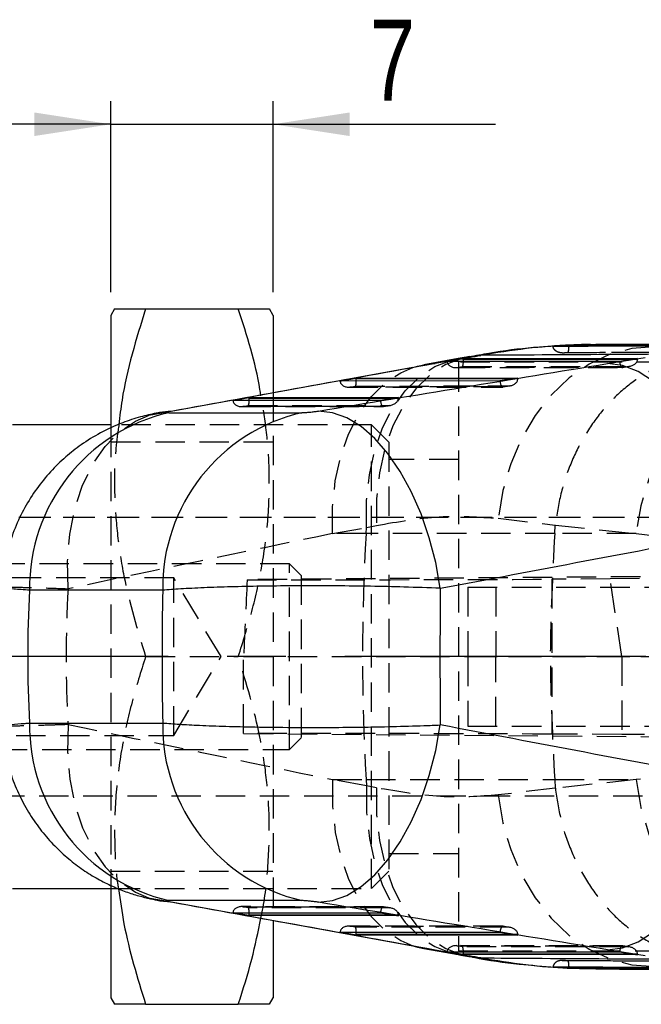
# Model space of a CAD drawing. Extents: x 27 to 387, y 27 to 288.
# Tile 2 of 19: x 87 to 114, y 27 to 70. Entities that reach past the tile are written whole.
import ezdxf

# ---------------------------------------------------------------- set-up
doc = ezdxf.new("R2010")
doc.units = 0
doc.linetypes.add('CENTERX2', pattern=[20.32, 12.7, -2.54, 2.54, -2.54])
doc.linetypes.add('HIDDEN', pattern=[1.905, 1.27, -0.635])
doc.layers.get('0').update_dxf_attribs({"linetype": 'CONTINUOUS'})
doc.styles.add('SLDTEXTSTYLE0', font='TXT', dxfattribs={"width": 0.75})
doc.dimstyles.new('SLDDIMSTYLE2', dxfattribs={"dimtxt": 3.5, "dimasz": 3.302, "dimexe": 0, "dimexo": 0.0625, "dimgap": 0.875, "dimtad": 1, "dimdec": 3, "dimrnd": 1e-09, "dimzin": 12, "dimtxsty": 'SLDTEXTSTYLE0', "dimsah": 1, "dimcen": 0.09, "dimazin": 3, "dimtfac": 1, "dimtdec": 3, "dimtmove": 0, "dimatfit": 3, "dimtolj": 1, "dimtzin": 12})

# ---------------------------------------------------------------- blocks, each defined once
blk = doc.blocks.new('_D_6')
at = {"color": 179, "linetype": 'CONTINUOUS'}
for p, q in [((90.869, 58.03), (90.869, 66.276)), ((97.869, 58.03), (97.869, 66.276)), ((90.869, 65.276), (84.519, 65.276)), ((90.869, 65.276), (97.869, 65.276)), ((97.869, 65.276), (107.472, 65.276))]:
    blk.add_line(p, q, dxfattribs=at)
for points in [[(90.869, 65.276), (87.567, 65.784), (87.567, 64.768)], [(97.869, 65.276), (101.171, 64.768), (101.171, 65.784)]]:
    blk.add_solid(points, dxfattribs=at)
at = {"color": 179, "linetype": 'CONTINUOUS', "insert": (102.042, 69.788, -43.502), "char_height": 3.5, "attachment_point": 1, "style": 'SLDTEXTSTYLE0'}
blk.add_mtext('7', dxfattribs=at)

msp = doc.modelspace()

# ---------------------------------------------------------------- linework, layer by layer
at = {"color": 7, "linetype": 'CONTINUOUS'}
for p, q in [((91.0289, 57.3073), (90.8686, 57.0297)), ((90.8686, 57.0297), (90.8686, 52.1827)), ((92.3686, 57.3073), (96.3686, 57.3073)), ((97.8686, 57.0297), (97.7084, 57.3073)), ((97.8686, 57.0297), (97.8686, 53.7372)), ((118.3521, 55.78), (110.6236, 55.7448)), ((110.6238, 55.7327), (110.6236, 55.7448)), ((110.7297, 55.7453), (110.6237, 55.7383)), ((119.7017, 55.8253), (111.7909, 55.7781)), ((105.8487, 55.1636), (104.3785, 54.8981)), ((106.3366, 55.2163), (104.8663, 54.9508)), ((105.3786, 55.0369), (106.0739, 55.1635)), ((112.8199, 55.0422), (105.3786, 55.0369)), ((106.0739, 55.1635), (113.5962, 55.1689)), ((112.2926, 54.9508), (113.9207, 55.2184)), ((113.5962, 55.1689), (112.8199, 55.0422)), ((103.9047, 54.7774), (92.6779, 52.7434)), ((100.7567, 54.1953), (101.4519, 54.3219)), ((107.6591, 54.2003), (100.7567, 54.1953)), ((101.4519, 54.3219), (108.4354, 54.3269)), ((108.4354, 54.3269), (107.6591, 54.2003)), ((96.1348, 53.3538), (96.83, 53.4804)), ((102.4983, 53.3584), (96.1348, 53.3538)), ((96.83, 53.4804), (103.2746, 53.485)), ((103.2746, 53.485), (102.4983, 53.3584)), ((93.3732, 52.8328), (99.117, 52.8328)), ((90.8686, 52.3073), (86.6186, 52.3073)), ((93.1057, 45.1712), (87.362, 45.1712)), ((87.362, 39.4434), (93.1057, 39.4434)), ((86.6186, 32.3073), (90.8686, 32.3073)), ((90.8686, 32.3867), (90.8686, 27.5848)), ((92.9805, 31.7784), (93.4742, 31.7246)), ((99.117, 31.7817), (93.3732, 31.7817)), ((93.3942, 31.7414), (103.9047, 29.8371)), ((96.1348, 31.2607), (102.4983, 31.2561)), ((96.83, 31.1341), (96.1348, 31.2607)), ((103.2746, 31.1295), (96.83, 31.1341)), ((102.4983, 31.2561), (103.2746, 31.1295)), ((97.8686, 30.9085), (97.8686, 27.5848)), ((100.7567, 30.4192), (107.6591, 30.4142)), ((101.4519, 30.2926), (100.7567, 30.4192)), ((108.4354, 30.2876), (101.4519, 30.2926)), ((107.6591, 30.4142), (108.4354, 30.2876)), ((104.3785, 29.7164), (105.8487, 29.4509)), ((104.8663, 29.6637), (106.3366, 29.3982)), ((105.3786, 29.5777), (112.8199, 29.5723)), ((106.0739, 29.4511), (105.3786, 29.5777)), ((113.5962, 29.4457), (106.0739, 29.4511)), ((113.9207, 29.3961), (112.2926, 29.6637)), ((112.8199, 29.5723), (113.5962, 29.4457)), ((110.585, 28.8741), (110.8525, 28.8687)), ((110.6236, 28.8697), (110.6238, 28.8818)), ((110.6236, 28.8697), (118.3521, 28.8346)), ((111.4852, 28.856), (111.7772, 28.8501)), ((90.8686, 27.5848), (91.0289, 27.3073)), ((92.3686, 27.3073), (96.3686, 27.3073)), ((97.7084, 27.3073), (97.8686, 27.5848))]:
    msp.add_line(p, q, dxfattribs=at)
at = {"color": 7, "linetype": 'HIDDEN'}
for p, q in [((110.6237, 55.7383), (110.0948, 55.7032)), ((110.8142, 55.7509), (110.7297, 55.7453)), ((105.8024, 54.7799), (106.038, 54.8228)), ((124.3686, 55.0073), (105.8686, 55.0073)), ((105.8686, 55.0073), (105.8686, 29.6073)), ((106.038, 54.8228), (113.2173, 54.8279)), ((112.946, 54.7826), (113.2512, 54.8324)), ((113.2173, 54.8279), (112.9543, 54.785)), ((113.5948, 55.1297), (113.3549, 55.1295)), ((105.7491, 54.777), (112.9405, 54.7822)), ((112.9543, 54.785), (105.8024, 54.7799)), ((101.1805, 53.9383), (101.4161, 53.9812)), ((101.4161, 53.9812), (108.0565, 53.986)), ((107.7852, 53.9407), (108.0904, 53.9905)), ((108.0565, 53.986), (107.7935, 53.9431)), ((108.434, 54.2877), (108.1941, 54.2876)), ((97.8686, 53.7372), (97.8686, 30.9085)), ((101.1272, 53.9355), (107.7797, 53.9402)), ((107.7935, 53.9431), (101.1805, 53.9383)), ((96.5586, 53.0968), (96.7942, 53.1397)), ((102.6327, 53.1012), (96.5586, 53.0968)), ((96.7942, 53.1397), (102.8957, 53.1441)), ((102.6244, 53.0988), (102.9296, 53.1486)), ((102.8957, 53.1441), (102.6327, 53.1012)), ((103.2732, 53.4458), (103.0333, 53.4457)), ((92.6779, 52.7434), (92.4863, 52.7086)), ((96.5053, 53.0939), (102.6189, 53.0983)), ((102.1186, 52.3073), (90.8686, 52.3073)), ((102.1186, 32.3073), (102.1186, 52.3073)), ((102.8686, 51.5573), (102.1186, 52.3073)), ((90.8686, 52.1827), (90.8686, 32.3867)), ((97.8686, 51.5573), (90.8686, 51.5573)), ((102.8686, 51.5573), (102.8686, 33.0573)), ((105.8686, 50.8073), (102.8686, 50.8073)), ((130.1839, 48.3073), (85.8686, 48.3073)), ((124.3686, 48.3073), (85.8686, 48.3073)), ((107.5834, 48.2747), (110.0483, 47.9774)), ((100.4288, 47.615), (101.8991, 47.8805)), ((101.8836, 47.615), (100.4288, 47.615)), ((101.8836, 47.615), (101.8991, 47.8805)), ((110.0222, 47.615), (101.8836, 47.615)), ((101.8991, 47.8805), (102.3251, 47.9699)), ((110.0222, 47.615), (110.0483, 47.9774)), ((113.5345, 47.615), (110.0222, 47.615)), ((110.0483, 47.9774), (110.049, 47.986)), ((110.049, 47.986), (113.5345, 47.615)), ((113.5345, 47.615), (130.7445, 45.5111)), ((98.5839, 46.3073), (44.0839, 46.3073)), ((98.5839, 38.3073), (98.5839, 46.3073)), ((99.0839, 45.8073), (98.5839, 46.3073)), ((138.4832, 45.9506), (96.7519, 45.6247)), ((149.8814, 45.9506), (112.417, 45.6615)), ((93.5839, 45.7073), (50.5839, 45.7073)), ((93.5839, 38.9073), (93.5839, 45.7073)), ((95.6268, 42.3073), (93.5839, 45.7073)), ((99.0839, 45.8073), (99.0839, 38.8073)), ((112.417, 45.6615), (109.8906, 45.6495)), ((109.8906, 45.6495), (109.8906, 38.965)), ((112.9147, 42.3179), (112.417, 45.6615)), ((106.272, 45.3073), (119.0621, 45.3073)), ((106.272, 45.3073), (106.272, 42.3073)), ((107.4818, 45.3073), (107.4818, 42.3073)), ((92.3686, 42.3073), (96.3686, 42.3073)), ((93.5839, 38.9073), (95.6268, 42.3073)), ((96.5982, 42.3193), (138.3345, 42.3079)), ((96.5982, 38.9896), (96.5982, 42.3193)), ((106.272, 42.3073), (119.0621, 42.3073)), ((106.272, 42.3073), (106.272, 39.3073)), ((107.4818, 39.3073), (107.4818, 42.3073)), ((150.1557, 42.3079), (112.9147, 42.3179)), ((112.9147, 42.3179), (112.9147, 38.9507)), ((106.272, 39.3073), (119.0621, 39.3073)), ((130.7445, 39.1035), (113.5345, 36.9995)), ((50.5839, 38.9073), (93.5839, 38.9073)), ((96.5982, 38.9896), (138.2725, 38.6639)), ((98.5839, 38.3073), (99.0839, 38.8073)), ((112.9147, 38.9507), (109.8906, 38.965)), ((150.0921, 38.6639), (112.9147, 38.9507)), ((44.0839, 38.3073), (98.5839, 38.3073)), ((101.8991, 36.734), (100.4288, 36.9995)), ((100.4288, 36.9995), (101.8836, 36.9995)), ((101.8836, 36.9995), (101.8991, 36.734)), ((101.8836, 36.9995), (110.0222, 36.9995)), ((110.0222, 36.9995), (113.5345, 36.9995)), ((110.0222, 36.9995), (110.0483, 36.6371)), ((113.5345, 36.9995), (110.049, 36.6286)), ((102.3251, 36.6446), (101.8991, 36.734)), ((110.0483, 36.6371), (107.5834, 36.3398)), ((110.049, 36.6286), (110.0483, 36.6371)), ((85.8686, 36.3073), (129.4089, 36.3073)), ((85.8686, 36.3073), (124.3686, 36.3073)), ((102.8686, 33.8073), (105.8686, 33.8073)), ((90.8686, 33.0573), (97.8686, 33.0573)), ((102.1186, 32.3073), (102.8686, 33.0573)), ((90.8686, 32.3073), (102.1186, 32.3073)), ((92.4863, 31.9059), (93.3942, 31.7414)), ((102.6189, 31.5162), (96.5053, 31.5206)), ((96.5586, 31.5177), (102.6327, 31.5134)), ((96.7942, 31.4748), (96.5586, 31.5177)), ((102.8957, 31.4704), (96.7942, 31.4748)), ((102.9296, 31.466), (102.6244, 31.5158)), ((102.6327, 31.5134), (102.8957, 31.4704)), ((103.0333, 31.1689), (103.2732, 31.1687)), ((107.7797, 30.6743), (101.1272, 30.6791)), ((101.1805, 30.6762), (107.7935, 30.6714)), ((101.4161, 30.6333), (101.1805, 30.6762)), ((108.0565, 30.6285), (101.4161, 30.6333)), ((108.0904, 30.624), (107.7852, 30.6738)), ((107.7935, 30.6714), (108.0565, 30.6285)), ((108.1941, 30.327), (108.434, 30.3268)), ((112.9405, 29.8324), (105.7491, 29.8375)), ((105.8024, 29.8346), (112.9543, 29.8295)), ((106.038, 29.7918), (105.8024, 29.8346)), ((113.2173, 29.7866), (106.038, 29.7918)), ((113.2512, 29.7821), (112.946, 29.8319)), ((112.9543, 29.8295), (113.2173, 29.7866)), ((105.8686, 29.6073), (124.3686, 29.6073)), ((106.323, 29.375), (106.4445, 29.3499)), ((113.3549, 29.485), (113.5948, 29.4849)), ((110.0457, 28.9115), (110.3754, 28.8834)), ((110.5218, 28.8753), (110.585, 28.8741)), ((110.8525, 28.8687), (111.4852, 28.856))]:
    msp.add_line(p, q, dxfattribs=at)
at = {"color": 8, "linetype": 'CONTINUOUS'}
for p, q in [((106.8296, 55.3057), (106.3189, 55.2488)), ((104.3785, 54.8981), (104.8663, 54.9508)), ((105.8487, 55.1636), (106.3366, 55.2163)), ((113.3549, 55.1295), (106.0759, 55.1243)), ((108.1941, 54.2876), (101.454, 54.2827)), ((103.0333, 53.4457), (96.8321, 53.4412)), ((96.8321, 31.1733), (103.0333, 31.1689)), ((101.454, 30.3318), (108.1941, 30.327)), ((104.3785, 29.7164), (104.8663, 29.6637)), ((105.8487, 29.4509), (106.3366, 29.3982)), ((106.0759, 29.4903), (113.3549, 29.485)), ((106.3205, 29.3654), (106.8296, 29.3088))]:
    msp.add_line(p, q, dxfattribs=at)
at = {"color": 179, "linetype": 'CENTERX2'}
msp.add_line((154.3019, 42.3073), (27.1964, 42.3073), dxfattribs=at)
at = {"color": 7, "linetype": 'HIDDEN', "flags": 128}
for points in [[(114.3065, 55.67), (113.3535, 55.6006), (112.4123, 55.3504), (111.5041, 54.9252), (110.6493, 54.3344), (109.8671, 53.5914), (109.1751, 52.7128), (108.5889, 51.7185), (108.1217, 50.6308), (107.784, 49.4742), (107.5834, 48.2747)], [(106.3189, 55.2488), (106.0579, 55.1901), (105.3228, 54.9066), (104.6399, 54.4611), (104.0236, 53.8632), (103.4869, 53.1254), (103.0413, 52.2635), (102.6961, 51.2956), (102.4587, 50.2423), (102.3342, 49.1258), (102.3251, 47.9699)], [(101.8991, 47.8805), (101.9053, 49.0376), (102.0258, 50.1551), (102.258, 51.2092), (102.5972, 52.1777), (103.0359, 53.04), (103.565, 53.7777), (104.1732, 54.3753), (104.8476, 54.8199), (105.5738, 55.1023), (105.8487, 55.1636)], [(120.4993, 55.0119), (119.5044, 54.9347), (118.5237, 54.6785), (117.5791, 54.2492), (116.6917, 53.6563), (115.8813, 52.913), (115.1659, 52.0359), (114.5615, 51.0444), (114.0815, 49.9608), (113.7366, 48.8091), (113.5345, 47.615)], [(100.4288, 47.615), (100.435, 48.7721), (100.5555, 49.8896), (100.7878, 50.9437), (101.1269, 51.9122), (101.5657, 52.7745), (102.0947, 53.5122), (102.7029, 54.1098), (103.3773, 54.5544), (103.9053, 54.7776)], [(89.0224, 45.237), (88.9997, 46.4312), (89.0984, 47.59), (89.3163, 48.6874), (89.6487, 49.6988), (90.0879, 50.6018), (90.6243, 51.376), (91.2457, 52.0041), (91.9384, 52.4722), (92.4871, 52.7089)], [(89.0224, 39.3775), (88.9997, 38.1833), (89.0984, 37.0245), (89.3163, 35.9272), (89.6487, 34.9157), (90.0879, 34.0128), (90.6243, 33.2386), (91.2457, 32.6104), (91.9384, 32.1424), (92.4871, 31.9056)], [(100.4288, 36.9995), (100.435, 35.8424), (100.5555, 34.725), (100.7878, 33.6708), (101.1269, 32.7023), (101.5657, 31.84), (102.0947, 31.1023), (102.7029, 30.5047), (103.3773, 30.0601), (103.9053, 29.8369)], [(113.5345, 36.9995), (113.7366, 35.8054), (114.0815, 34.6537), (114.5615, 33.5701), (115.1659, 32.5787), (115.8813, 31.7015), (116.6917, 30.9582), (117.5791, 30.3653), (118.5237, 29.936), (119.5044, 29.6799), (120.4993, 29.6026)], [(101.8991, 36.734), (101.9053, 35.5769), (102.0258, 34.4595), (102.258, 33.4053), (102.5972, 32.4368), (103.0359, 31.5745), (103.565, 30.8368), (104.1732, 30.2393), (104.8476, 29.7946), (105.5738, 29.5122), (105.8487, 29.4509)], [(102.3251, 36.6446), (102.3342, 35.4887), (102.4587, 34.3722), (102.6961, 33.3189), (103.0413, 32.351), (103.4869, 31.4891), (104.0236, 30.7513), (104.6399, 30.1534), (105.3228, 29.7079), (106.0579, 29.4244), (106.3205, 29.3654)], [(107.5834, 36.3398), (107.784, 35.1403), (108.1217, 33.9837), (108.5889, 32.896), (109.1751, 31.9017), (109.8671, 31.0232), (110.6493, 30.2802), (111.5041, 29.6894), (112.4123, 29.2641), (113.3535, 29.014), (114.3065, 28.9445)], [(92.4871, 31.9056), (92.6868, 31.8449), (92.9805, 31.7784)]]:
    msp.add_lwpolyline(points, dxfattribs=at)
at = {"color": 7, "linetype": 'CONTINUOUS', "flags": 128}
for points in [[(103.9053, 54.7776), (104.1036, 54.8368), (104.3785, 54.8981)], [(117.5445, 47.615), (117.3018, 48.7946), (116.9696, 49.9325), (116.5552, 51.0036), (116.0677, 51.9842), (115.518, 52.8527), (114.9181, 53.5899), (114.2814, 54.1796), (113.6218, 54.6086), (112.9539, 54.8676), (112.2926, 54.9508)], [(105.0861, 45.2544), (104.8857, 46.3615), (104.6065, 47.4398), (104.2536, 48.4685), (103.834, 49.428), (103.3557, 50.2997), (102.8279, 51.0669), (102.2607, 51.715), (101.665, 52.2313), (101.0522, 52.6061), (100.4342, 52.8321), (99.8228, 52.9049)], [(99.8228, 31.7096), (100.4342, 31.7825), (101.0522, 32.0084), (101.665, 32.3832), (102.2607, 32.8996), (102.8279, 33.5476), (103.3557, 34.3148), (103.834, 35.1866), (104.2536, 36.146), (104.6065, 37.1748), (104.8857, 38.253), (105.0861, 39.3601)], [(112.2926, 29.6637), (112.9539, 29.7469), (113.6218, 30.0059), (114.2814, 30.4349), (114.9181, 31.0246), (115.518, 31.7618), (116.0677, 32.6303), (116.5552, 33.6109), (116.9696, 34.682), (117.3018, 35.8199), (117.5445, 36.9995)], [(103.9053, 29.8369), (104.1036, 29.7777), (104.3785, 29.7164)]]:
    msp.add_lwpolyline(points, dxfattribs=at)
at = {"color": 7, "linetype": 'CONTINUOUS'}
for centre, radius, start, end in [((95.1105, 45.2807), 7.7493, 102.95472, 180.8101), ((93.606, 49.3887), 3.5037, 92.15622, 108.62303), ((100.8543, 45.2807), 7.7493, 102.95473, 180.81009), ((95.1105, 39.3338), 7.7493, 179.1899, 257.04528), ((100.8543, 39.3338), 7.7493, 179.18991, 257.04527)]:
    msp.add_arc(centre, radius, start, end, dxfattribs=at)
at = {"color": 7, "linetype": 'HIDDEN'}
msp.add_arc((192.9696, 42.3073), 91.2405, 176.665016, 183.334984, dxfattribs=at)
at = {"color": 7, "linetype": 'CONTINUOUS'}
for centre, major_axis, ratio, start_param, end_param in [((67.729, 53.7626), (58.6975, 7.0049), 0.0698181, 5.4218374, 5.4330432), ((107.0352, 50.3508), (291.185, 52.5582), 0.0166015, 1.5752483, 1.6143882), ((57.1587, 50.3508), (324.6576, 52.6059), 0.0131934, 4.8420447, 4.8808994), ((106.2333, 55.1665), (-0.0056, 0.3074), 0.5185958, 1.5711088, 1.6990689), ((106.0022, 55.1244), (-0.0276, 0.3044), 0.2402138, 4.4007733, 4.6901735), ((101.6113, 54.3249), (-0.0056, 0.3074), 0.5185958, 1.5711088, 1.6990689), ((101.3803, 54.2829), (-0.0276, 0.3044), 0.2402138, 4.4007733, 4.6901735), ((96.9894, 53.4834), (-0.0056, 0.3074), 0.5185958, 1.5711088, 1.6990689), ((96.7583, 53.4413), (-0.0276, 0.3044), 0.2402138, 4.4007733, 4.6901735), ((58.1138, 42.3073), (325.0442, 60.6349), 0.0174642, 4.8541485, 4.8930032), ((161.6552, 42.3073), (74.3755, 0), 0.8188176, 3.0945489, 3.1886364), ((118.0081, 42.3073), (0, 60.9), 0.4093598, 1.5237526, 1.6178401), ((118.0081, 42.3073), (0, 60.9), 0.2124339, 1.5223846, 1.619208), ((58.1138, 42.3073), (325.0442, -60.6349), 0.0174642, 1.3901821, 1.4290368), ((107.0352, 34.2638), (291.185, -52.5582), 0.0166015, 4.6687971, 4.707937), ((57.1587, 34.2638), (324.6576, -52.6059), 0.0131934, 1.4022859, 1.4411406), ((96.9894, 31.1311), (0.0056, 0.3074), 0.5185958, 1.4425237, 1.5704839), ((96.7583, 31.1732), (0.0276, 0.3044), 0.2402138, 4.7346045, 5.0240047), ((101.6113, 30.2896), (0.0056, 0.3074), 0.5185958, 1.4425237, 1.5704839), ((101.3803, 30.3317), (0.0276, 0.3044), 0.2402138, 4.7346045, 5.0240047), ((106.2333, 29.4481), (0.0056, 0.3074), 0.5185958, 1.4425237, 1.5704839), ((106.0022, 29.4901), (0.0276, 0.3044), 0.2402138, 4.7346045, 5.0240047), ((67.729, 30.8519), (58.6975, -7.0049), 0.0698181, 0.8501421, 0.8613479)]:
    msp.add_ellipse(centre, major_axis=major_axis, ratio=ratio, start_param=start_param, end_param=end_param, dxfattribs=at)
at = {"color": 7, "linetype": 'HIDDEN'}
for centre, major_axis, ratio, start_param, end_param in [((105.7666, 55.0815), (0.3891, 0.0353), 0.7774379, 3.1726148, 4.7339888), ((106.0022, 55.1244), (-0.0276, 0.3044), 0.2402138, 3.2567597, 4.4007733), ((112.9185, 55.0866), (-0.0248, 0.3044), 0.335938, 1.6898914, 3.2512654), ((113.1815, 55.1296), (0.4131, 0.0336), 0.732618, 4.7394831, 6.1728969), ((113.4395, 55.1717), (-0.0006, 0.3074), 0.5097144, 4.5744298, 4.70239), ((101.1447, 54.24), (0.3891, 0.0353), 0.7774379, 3.1726148, 4.7339888), ((101.3803, 54.2829), (-0.0276, 0.3044), 0.2402138, 3.2567597, 4.4007733), ((107.7577, 54.2447), (-0.0248, 0.3044), 0.335938, 1.6898914, 3.2512654), ((108.0207, 54.2876), (0.4131, 0.0336), 0.732618, 4.7394831, 6.1728969), ((108.2788, 54.3297), (-0.0006, 0.3074), 0.5097144, 4.5744298, 4.70239), ((96.5228, 53.3984), (0.3891, 0.0353), 0.7774379, 3.1726148, 4.7339888), ((96.7583, 53.4413), (-0.0276, 0.3044), 0.2402138, 3.2567597, 4.4007733), ((102.5969, 53.4028), (-0.0248, 0.3044), 0.335938, 1.6898914, 3.2512654), ((102.8599, 53.4457), (0.4131, 0.0336), 0.732618, 4.7394831, 6.1728969), ((103.118, 53.4878), (-0.0006, 0.3074), 0.5097144, 4.5744298, 4.70239), ((107.9903, 42.3073), (291.7448, 60.5419), 0.0226036, 1.5920264, 1.6311663), ((104.4951, 85.0802), (8.4339, 145.1574), 0.0389137, 1.8483322, 1.872076), ((104.4951, 45.6673), (10.1507, 0.0249), 0.0036092, 3.8447074, 5.2727941), ((161.6552, 42.3073), (72.717, 0), 0.8374931, 3.0934661, 3.1897192), ((107.9903, 42.3073), (291.7448, -60.5419), 0.0226036, 4.652019, 4.6911589), ((104.4951, 38.9472), (10.1507, -0.0249), 0.0036092, 1.0103912, 2.4622217), ((96.5228, 31.2161), (0.3891, -0.0353), 0.7774379, 1.5491965, 3.1105705), ((96.7583, 31.1732), (0.0276, 0.3044), 0.2402138, 5.0240047, 6.1680183), ((102.5969, 31.2117), (0.0248, 0.3044), 0.335938, 6.1735126, 7.7348866), ((102.8599, 31.1688), (0.4131, -0.0336), 0.732618, 0.1102884, 1.5437022), ((103.118, 31.1267), (0.0006, 0.3074), 0.5097144, 4.722388, 4.8503481), ((101.1447, 30.3746), (0.3891, -0.0353), 0.7774379, 1.5491965, 3.1105705), ((101.3803, 30.3317), (0.0276, 0.3044), 0.2402138, 5.0240047, 6.1680183), ((107.7577, 30.3698), (0.0248, 0.3044), 0.335938, 6.1735126, 7.7348866), ((108.0207, 30.3269), (0.4131, -0.0336), 0.732618, 0.1102884, 1.5437022), ((108.2788, 30.2848), (0.0006, 0.3074), 0.5097144, 4.722388, 4.8503481), ((105.7666, 29.533), (0.3891, -0.0353), 0.7774379, 1.5491965, 3.1105705), ((106.0022, 29.4901), (0.0276, 0.3044), 0.2402138, 5.0240047, 6.1680183), ((112.9185, 29.5279), (0.0248, 0.3044), 0.335938, 6.1735126, 7.7348866), ((113.1815, 29.485), (0.4131, -0.0336), 0.732618, 0.1102884, 1.5437022), ((113.4395, 29.4429), (0.0006, 0.3074), 0.5097144, 4.722388, 4.8503481)]:
    msp.add_ellipse(centre, major_axis=major_axis, ratio=ratio, start_param=start_param, end_param=end_param, dxfattribs=at)
at = {"color": 7, "linetype": 'CONTINUOUS'}
for points, knots in [([(91.0323, 57.3073), (91.0499, 57.3073), (91.0938, 57.3073), (91.5237, 57.3073), (92.086, 57.3073), (92.3686, 57.3073)], [0, 0, 0, 0, 0.2502876, 0.6231481, 1, 1, 1, 1]), ([(92.3686, 57.3073), (92.1666, 56.659), (91.7625, 55.3627), (91.3718, 53.6957), (91.2556, 52.6745), (91.2155, 52.3217)], [0, 0, 0, 0, 0.3956427, 0.7911734, 1, 1, 1, 1]), ([(97.3406, 53.5881), (97.3282, 53.6686), (97.1352, 54.9292), (96.7393, 56.1574), (96.3686, 57.3073)], [0, 0, 0, 0, 0.06385299, 1, 1, 1, 1]), ([(96.3686, 57.3073), (96.6488, 57.3073), (97.2117, 57.3073), (97.6421, 57.3073), (97.6888, 57.3073), (97.7074, 57.3073)], [0, 0, 0, 0, 0.3731745, 0.7497089, 1, 1, 1, 1]), ([(110.0948, 55.7032), (109.768, 55.6841), (108.8074, 55.628), (107.5476, 55.4688), (106.6092, 55.2874), (106.3219, 55.2319)], [0, 0, 0, 0, 0.2634892, 0.7745277, 1, 1, 1, 1]), ([(110.6236, 55.7448), (110.4808, 55.7371), (110.2562, 55.7249), (110.0317, 55.7085), (109.9499, 55.7026)], [0, 0, 0, 0, 0.6358344, 1, 1, 1, 1]), ([(109.9499, 55.7026), (110.0384, 55.703), (110.5447, 55.7051), (112.7225, 55.7142), (115.2135, 55.7237), (117.2866, 55.7309), (117.6882, 55.7323)], [0, 0, 0, 0, 0.0342978, 0.1962987, 0.8443015, 1, 1, 1, 1]), ([(111.7658, 55.7633), (111.5033, 55.7699), (111.1897, 55.7777), (110.8669, 55.7546), (110.8142, 55.7509)], [0, 0, 0, 0, 0.8366837, 1, 1, 1, 1]), ([(106.3309, 55.251), (106.2909, 55.2437), (106.1309, 55.2146), (105.9697, 55.1855), (105.8487, 55.1636)], [0, 0, 0, 0, 0.249982, 1, 1, 1, 1]), ([(114.7203, 55.3521), (112.8612, 55.3417), (110.2361, 55.3271), (107.599, 55.3105), (106.8296, 55.3057)], [0, 0, 0, 0, 0.70822471, 1, 1, 1, 1]), ([(92.9816, 52.8349), (92.9308, 52.826), (92.6524, 52.7771), (92.1151, 52.6495), (91.2965, 52.3841), (90.4318, 51.9884), (89.6131, 51.4827), (88.895, 50.9194), (88.2492, 50.289), (87.6541, 49.5579), (87.1376, 48.7438), (86.7144, 47.8612), (86.4026, 46.9249), (86.212, 46.061), (86.179, 45.5094), (86.1657, 45.2882)], [0, 0, 0, 0, 0.014462, 0.0792979, 0.15294, 0.2492632, 0.3379307, 0.4146924, 0.497656, 0.5834316, 0.6710665, 0.7599005, 0.8495196, 0.9396551, 1, 1, 1, 1]), ([(93.4742, 52.8899), (93.4359, 52.8825), (93.3584, 52.8674), (93.3092, 52.8515), (93.2973, 52.8398), (93.3187, 52.8337), (93.359, 52.833), (93.3732, 52.8328)], [0, 0, 0, 0, 0.2399879, 0.4853618, 0.6288376, 0.8685982, 1, 1, 1, 1]), ([(99.117, 52.8328), (99.1316, 52.833), (99.1772, 52.8335), (99.286, 52.84), (99.4276, 52.8529), (99.5792, 52.8699), (99.7109, 52.8872), (99.7924, 52.9001), (99.8228, 52.9049)], [0, 0, 0, 0, 0.09761129, 0.30559476, 0.51351585, 0.65263801, 0.8701328, 1, 1, 1, 1]), ([(105.0861, 45.2544), (104.5702, 45.2742), (103.6189, 45.3107), (102.0835, 45.3436), (100.4635, 45.363), (98.8507, 45.3637), (97.3249, 45.3472), (96.0324, 45.3197), (94.8685, 45.2797), (93.8651, 45.2305), (93.3531, 45.1905), (93.1057, 45.1712)], [0, 0, 0, 0, 0.1282931, 0.2365569, 0.3448208, 0.4835259, 0.5879897, 0.6924536, 0.7972375, 0.9020216, 1, 1, 1, 1]), ([(86.1634, 39.3262), (86.1645, 39.2509), (86.1703, 38.8422), (86.303, 38.1174), (86.5554, 37.1798), (86.9152, 36.3067), (87.3555, 35.5053), (87.8653, 34.7817), (88.4289, 34.1398), (89.0314, 33.5816), (89.6576, 33.1071), (90.2906, 32.7152), (90.9109, 32.4034), (91.5039, 32.1633), (92.0568, 31.9863), (92.5459, 31.8615), (92.8467, 31.805), (92.9805, 31.7799)], [0, 0, 0, 0, 0.0205125, 0.1113748, 0.1995217, 0.2850553, 0.3679956, 0.4482918, 0.5258267, 0.6004158, 0.6718055, 0.7396759, 0.8030765, 0.8609211, 0.9140943, 0.9617949, 1, 1, 1, 1]), ([(93.1057, 39.4434), (93.3376, 39.4252), (93.8014, 39.3888), (94.7197, 39.3414), (95.8114, 39.3013), (97.1561, 39.2696), (98.6215, 39.2524), (100.1539, 39.2511), (101.6148, 39.2636), (103.0383, 39.2904), (104.199, 39.324), (104.8508, 39.3505), (105.0861, 39.3601)], [0, 0, 0, 0, 0.0921145, 0.1842292, 0.2883927, 0.3925565, 0.5163431, 0.6226839, 0.7290247, 0.8346783, 0.9403318, 1, 1, 1, 1]), ([(91.1978, 32.2962), (91.2686, 31.7912), (91.5053, 30.1038), (92.0129, 28.4595), (92.3686, 27.3073)], [0, 0, 0, 0, 0.2992705, 1, 1, 1, 1]), ([(93.3732, 31.7817), (93.3693, 31.7817), (93.3375, 31.7816), (93.2989, 31.7779), (93.3009, 31.7669), (93.3446, 31.7514), (93.4065, 31.7372), (93.4615, 31.727), (93.4742, 31.7246)], [0, 0, 0, 0, 0.0335166, 0.2737566, 0.5139499, 0.673695, 0.9246496, 1, 1, 1, 1]), ([(99.8228, 31.7096), (99.8089, 31.7118), (99.7462, 31.7219), (99.6191, 31.7398), (99.469, 31.7573), (99.3292, 31.7708), (99.2079, 31.7799), (99.1461, 31.7811), (99.117, 31.7817)], [0, 0, 0, 0, 0.06046414, 0.27324741, 0.48614138, 0.60992721, 0.81692126, 1, 1, 1, 1]), ([(96.3686, 27.3073), (96.5757, 27.9549), (96.9678, 29.1814), (97.2213, 30.4348), (97.3409, 31.0263)], [0, 0, 0, 0, 0.5280413, 1, 1, 1, 1]), ([(105.8487, 29.4509), (105.8891, 29.4436), (106.0505, 29.4145), (106.2107, 29.3854), (106.3309, 29.3635)], [0, 0, 0, 0, 0.2500122, 1, 1, 1, 1]), ([(106.4445, 29.3499), (106.4666, 29.3453), (107.1568, 29.2021), (108.3621, 29.041), (109.5296, 28.9512), (110.0457, 28.9115)], [0, 0, 0, 0, 0.01811855, 0.56595331, 1, 1, 1, 1]), ([(106.8296, 29.3088), (107.599, 29.304), (110.2361, 29.2874), (112.8612, 29.2728), (114.7203, 29.2624)], [0, 0, 0, 0, 0.29177529, 1, 1, 1, 1]), ([(106.8296, 29.3088), (107.4808, 29.2054), (108.7833, 28.9984), (110.4395, 28.8558), (111.4201, 28.8528), (111.7947, 28.8516)], [0, 0, 0, 0, 0.38197427, 0.76395143, 1, 1, 1, 1]), ([(117.6882, 28.8822), (117.6011, 28.8825), (117.0961, 28.8843), (114.9197, 28.892), (112.4273, 28.9015), (110.3529, 28.9102), (109.9499, 28.9119)], [0, 0, 0, 0, 0.0337678, 0.1957686, 0.8437714, 1, 1, 1, 1]), ([(109.9499, 28.9119), (110.0884, 28.9021), (110.3129, 28.8861), (110.5376, 28.8743), (110.6236, 28.8697)], [0, 0, 0, 0, 0.616898, 1, 1, 1, 1]), ([(111.7945, 28.8359), (111.8085, 28.8358), (114.4573, 28.8177), (117.0777, 28.8038), (119.6843, 28.7899)], [0, 0, 0, 0, 0.00525788, 1, 1, 1, 1]), ([(92.3686, 27.3073), (92.0885, 27.3073), (91.5256, 27.3073), (91.0952, 27.3073), (91.0485, 27.3073), (91.0298, 27.3073)], [0, 0, 0, 0, 0.3731745, 0.7497089, 1, 1, 1, 1]), ([(97.705, 27.3073), (97.6874, 27.3073), (97.6434, 27.3073), (97.2136, 27.3073), (96.6513, 27.3073), (96.3686, 27.3073)], [0, 0, 0, 0, 0.2502876, 0.6231481, 1, 1, 1, 1])]:
    msp.add_open_spline(points, degree=3, knots=knots, dxfattribs=at)
at = {"color": 8, "linetype": 'CONTINUOUS'}
for points, knots in [([(111.791, 55.7631), (111.4364, 55.7623), (110.4668, 55.7604), (108.8127, 55.6201), (107.4906, 55.4105), (106.8296, 55.3057)], [0, 0, 0, 0, 0.2238106, 0.6119069, 1, 1, 1, 1]), ([(118.1514, 55.7653), (116.9301, 55.7605), (114.4209, 55.7505), (111.9117, 55.7387), (110.6238, 55.7327)], [0, 0, 0, 0, 0.4867301, 1, 1, 1, 1]), ([(87.362, 45.1712), (87.1174, 45.1891), (86.6521, 45.2233), (86.2872, 45.26), (86.1164, 45.282), (86.164, 45.2873), (86.1698, 45.2879)], [0, 0, 0, 0, 0.337721, 0.6425692, 0.9559796, 1, 1, 1, 1]), ([(86.1592, 39.3261), (86.1766, 39.3331), (86.2121, 39.3474), (86.5641, 39.3828), (86.9881, 39.4167), (87.2958, 39.4386), (87.362, 39.4434)], [0, 0, 0, 0, 0.2941263, 0.599702, 0.9138998, 1, 1, 1, 1]), ([(110.6238, 28.8818), (111.9117, 28.8758), (114.4209, 28.8641), (116.9301, 28.8541), (118.1514, 28.8492)], [0, 0, 0, 0, 0.5132699, 1, 1, 1, 1])]:
    msp.add_open_spline(points, degree=3, knots=knots, dxfattribs=at)
at = {"color": 7, "linetype": 'HIDDEN'}
for points, knots in [([(110.3482, 55.4155), (110.347, 55.4154), (110.2977, 55.4135), (110.2026, 55.4243), (110.0875, 55.4756), (110.0095, 55.5456), (109.9622, 55.6202), (109.9539, 55.6756), (109.9499, 55.7026)], [0, 0, 0, 0, 0.0065633, 0.2747176, 0.52435, 0.6932305, 0.8508424, 1, 1, 1, 1]), ([(110.6238, 55.7327), (110.6241, 55.7067), (110.6247, 55.655), (110.6201, 55.5774), (110.6093, 55.4961), (110.5922, 55.4442), (110.5783, 55.4308), (110.5721, 55.4295), (110.5719, 55.4294)], [0, 0, 0, 0, 0.126395, 0.2518033, 0.4516728, 0.7645753, 0.9942306, 1, 1, 1, 1]), ([(117.1107, 55.3776), (117.0713, 55.3783), (116.7291, 55.3842), (116.0075, 55.3259), (114.963, 55.0476), (113.8942, 54.5324), (112.9065, 53.8074), (112.0245, 52.9006), (111.2769, 51.8309), (110.6837, 50.6342), (110.2509, 49.3416), (110.1163, 48.4378), (110.049, 47.986)], [0, 0, 0, 0, 0.0117721, 0.1021674, 0.2144005, 0.3266336, 0.4388628, 0.5510921, 0.6633189, 0.7755459, 0.887773, 1, 1, 1, 1]), ([(117.9233, 55.4464), (117.8188, 55.4461), (117.2964, 55.4441), (115.1022, 55.4358), (112.6816, 55.426), (110.679, 55.4169), (110.3482, 55.4155)], [0, 0, 0, 0, 0.0413801, 0.2069004, 0.8689804, 1, 1, 1, 1]), ([(110.3482, 55.4155), (110.3991, 55.4188), (110.4737, 55.4236), (110.5483, 55.428), (110.5719, 55.4294)], [0, 0, 0, 0, 0.6829111, 1, 1, 1, 1]), ([(110.5719, 55.4294), (110.6764, 55.4299), (111.1989, 55.4324), (113.3931, 55.4427), (115.8126, 55.453), (117.8142, 55.4609), (118.1439, 55.4622)], [0, 0, 0, 0, 0.0413972, 0.206986, 0.8693411, 1, 1, 1, 1]), ([(96.3686, 42.3073), (96.5726, 42.9553), (96.9805, 44.2513), (97.4191, 46.2469), (97.6838, 48.2803), (97.7328, 50.2395), (97.6132, 52.0134), (97.4268, 53.09), (97.3406, 53.5881)], [0, 0, 0, 0, 0.1765482, 0.35304644, 0.53349319, 0.71390737, 0.86761348, 1, 1, 1, 1]), ([(91.2155, 52.3217), (91.1688, 51.9921), (91.0255, 50.9813), (91.007, 49.3741), (91.1378, 47.5215), (91.501, 45.1794), (92.0204, 43.4602), (92.3686, 42.3073)], [0, 0, 0, 0, 0.09826462, 0.3014274, 0.47451437, 0.64762831, 1, 1, 1, 1]), ([(102.3251, 47.9699), (103.2483, 48.1291), (105.1141, 48.4508), (106.7546, 48.3338), (107.5834, 48.2747)], [0, 0, 0, 0, 0.49483623, 1, 1, 1, 1]), ([(110.0222, 47.615), (109.9272, 45.8526), (109.7364, 42.3141), (109.9267, 38.7755), (110.0222, 36.9995)], [0, 0, 0, 0, 0.4980936, 1, 1, 1, 1]), ([(86.1698, 45.2879), (86.1879, 45.2939), (86.2233, 45.3055), (86.6188, 45.3061), (87.2124, 45.2954), (88.0097, 45.2732), (88.6818, 45.2492), (89.0224, 45.237)], [0, 0, 0, 0, 0.2070941, 0.4052436, 0.6091493, 0.801932, 1, 1, 1, 1]), ([(92.3686, 42.3073), (92.1646, 41.6592), (91.7567, 40.3632), (91.3188, 38.3677), (91.0513, 36.334), (91.0121, 34.3758), (91.0802, 33.0266), (91.1856, 32.3718), (91.1978, 32.2962)], [0, 0, 0, 0, 0.1988823, 0.3977083, 0.6009823, 0.8042196, 0.9773701, 1, 1, 1, 1]), ([(97.3409, 31.0263), (97.3565, 31.0962), (97.5233, 31.8398), (97.6714, 33.282), (97.7384, 35.2395), (97.5975, 37.0932), (97.2374, 39.435), (96.7174, 41.1543), (96.3686, 42.3073)], [0, 0, 0, 0, 0.0187026, 0.1991649, 0.3795946, 0.5333139, 0.6870572, 1, 1, 1, 1]), ([(89.0224, 39.3775), (88.8091, 39.3698), (88.2434, 39.3493), (87.4682, 39.3256), (86.7075, 39.3085), (86.2827, 39.3094), (86.1182, 39.317), (86.1569, 39.3256), (86.1592, 39.3261)], [0, 0, 0, 0, 0.1220651, 0.3238029, 0.531627, 0.7926542, 0.9876293, 1, 1, 1, 1]), ([(107.5834, 36.3398), (106.7719, 36.2812), (105.1324, 36.1628), (103.2671, 36.4829), (102.3251, 36.6446)], [0, 0, 0, 0, 0.4949653, 1, 1, 1, 1]), ([(110.049, 36.6286), (110.1163, 36.1767), (110.2509, 35.273), (110.6837, 33.9803), (111.2769, 32.7836), (112.0245, 31.7139), (112.9065, 30.8071), (113.8942, 30.0821), (114.963, 29.5669), (116.0075, 29.2886), (116.7291, 29.2303), (117.0713, 29.2363), (117.1107, 29.2369)], [0, 0, 0, 0, 0.112227, 0.2244541, 0.3366811, 0.4489079, 0.5611372, 0.6733664, 0.7855995, 0.8978326, 0.9882279, 1, 1, 1, 1]), ([(110.3482, 29.1991), (110.347, 29.1991), (110.2977, 29.201), (110.2026, 29.1902), (110.0875, 29.139), (110.0095, 29.0689), (109.9622, 28.9943), (109.9539, 28.9389), (109.9499, 28.9119)], [0, 0, 0, 0, 0.0065633, 0.2747176, 0.52435, 0.6932305, 0.8508424, 1, 1, 1, 1]), ([(110.3482, 29.1991), (110.4527, 29.1986), (110.9751, 29.1962), (113.1693, 29.1866), (115.5899, 29.1768), (117.5925, 29.1693), (117.9233, 29.1681)], [0, 0, 0, 0, 0.04138, 0.2069, 0.8689802, 1, 1, 1, 1]), ([(110.5719, 29.1851), (110.5483, 29.1865), (110.4737, 29.1909), (110.3991, 29.1957), (110.3482, 29.1991)], [0, 0, 0, 0, 0.3170889, 1, 1, 1, 1]), ([(118.1439, 29.1523), (118.0395, 29.1527), (117.517, 29.1548), (115.3228, 29.1636), (112.9033, 29.174), (110.9017, 29.1835), (110.5719, 29.1851)], [0, 0, 0, 0, 0.0413972, 0.206986, 0.8693416, 1, 1, 1, 1]), ([(110.5719, 29.1851), (110.5721, 29.1851), (110.5783, 29.1838), (110.5922, 29.1703), (110.6093, 29.1184), (110.6201, 29.0372), (110.6247, 28.9595), (110.6241, 28.9078), (110.6238, 28.8818)], [0, 0, 0, 0, 0.0057694, 0.2354247, 0.5483272, 0.7481967, 0.873605, 1, 1, 1, 1])]:
    msp.add_open_spline(points, degree=3, knots=knots, dxfattribs=at)

# ---------------------------------------------------------------- dimensions: what is measured, and where the dimension line sits
at = {"color": 179, "linetype": 'CONTINUOUS'}
dim = msp.add_linear_dim(base=(97.8686, 65.2759), p1=(90.8686, 57.0297), p2=(97.8686, 57.0297), dimstyle='SLDDIMSTYLE2', dxfattribs=at)
dim.commit()
dim.dimension.update_dxf_attribs({"geometry": '_D_6', "text_midpoint": (104.7568, 65.2759), "dimtype": 160})

doc.saveas('drawing.dxf')
